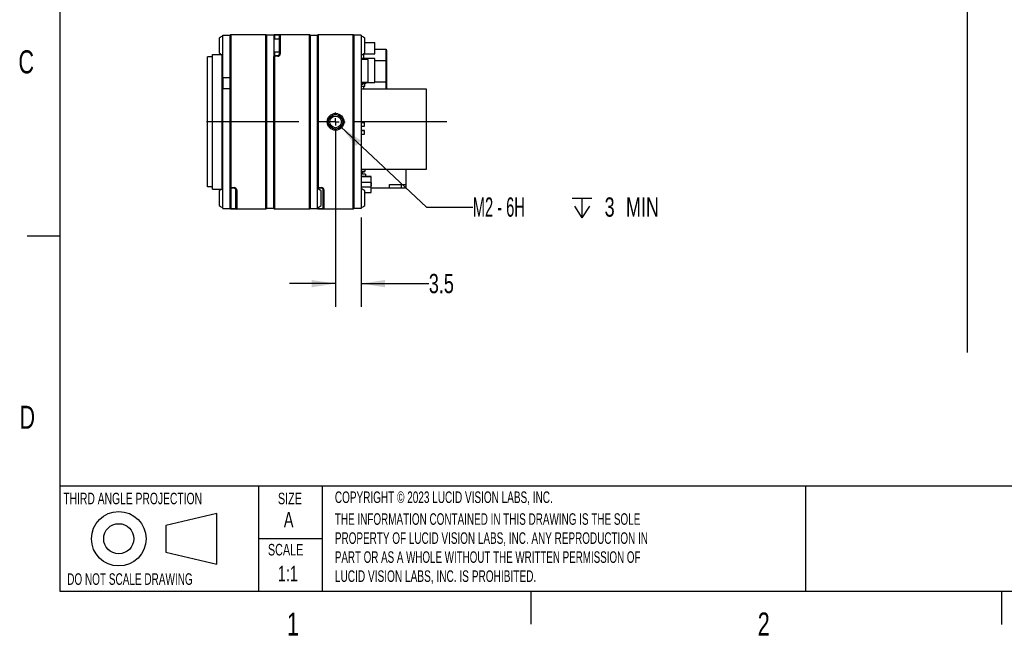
# Paper-space layout 'Layout1' of a CAD drawing. Extents: x 5 to 274, y 4 to 211.
# Tile 1 of 8: x 5 to 140, y 4 to 89. Entities that reach past the tile are written whole.
import ezdxf
from ezdxf.enums import TextEntityAlignment as Align

# ---------------------------------------------------------------- set-up
doc = ezdxf.new("R2010")
doc.units = 0
doc.linetypes.add('CENTERX2', pattern=[20.32, 12.7, -2.54, 2.54, -2.54])
doc.layers.get('0').update_dxf_attribs({"linetype": 'CONTINUOUS'})
doc.layers.add('DIMENSIONS', color=8, linetype='CONTINUOUS')
doc.layers.add('FORMAT', color=7, linetype='CONTINUOUS')
doc.dimstyles.new('SLDDIMSTYLE3', dxfattribs={"dimtxt": 2.645833, "dimasz": 3.302, "dimexe": 0, "dimexo": 0.0625, "dimgap": 0.661458, "dimtad": 0, "dimtih": 1, "dimtoh": 1, "dimrnd": 1e-09, "dimzin": 12, "dimsah": 1, "dimcen": 0.09, "dimazin": 3, "dimtfac": 1, "dimtmove": 0, "dimatfit": 3})
doc.dimstyles.new('SLDDIMSTYLE4', dxfattribs={"dimtxt": 2.645833, "dimasz": 3.302, "dimexe": 0, "dimexo": 0.0625, "dimgap": 0.661458, "dimtad": 0, "dimtih": 1, "dimtoh": 1, "dimrnd": 1e-09, "dimzin": 12, "dimsah": 1, "dimcen": 0, "dimazin": 3, "dimtfac": 1, "dimtofl": 0, "dimtmove": 0, "dimatfit": 3})

# ---------------------------------------------------------------- blocks, each defined once
blk = doc.blocks.new('SW_NOTE_0_14')
at = {"layer": 'FORMAT', "color": 0}
for s, width, p in [('THE INFORMATION CONTAINED IN THIS DRAWING IS THE SOLE ', 0.641667, (0, 0)), ('PROPERTY OF LUCID VISION LABS, INC. ANY REPRODUCTION IN ', 0.64375, (0, -2.62)), ('PART OR AS A WHOLE WITHOUT THE WRITTEN PERMISSION OF ', 0.633962, (0, -5.23)), ('LUCID VISION LABS, INC. IS PROHIBITED.', 0.653947, (0, -7.85))]:
    blk.add_text(s, height=1.5875, dxfattribs=dict(at, width=width)).set_placement(p, align=Align.BOTTOM_LEFT)
blk = doc.blocks.new('_D_15')
at = {"layer": 'DIMENSIONS'}
for p, q in [((48.1, 73.5), (48.1, 49.35)), ((51.6, 61.6), (51.6, 49.35)), ((48.1, 52.53), (41.75, 52.53)), ((51.6, 52.53), (60.92, 52.53))]:
    blk.add_line(p, q, dxfattribs=at)
for points in [[(48.1, 52.53), (44.8, 53.03), (44.8, 52.02)], [(51.6, 52.53), (54.9, 52.02), (54.9, 53.03)]]:
    blk.add_solid(points, dxfattribs=at)
at = {"layer": 'DIMENSIONS', "width": 0.7}
blk.add_text('3.5', height=2.646, dxfattribs=at).set_placement((60.92, 50.42), align=Align.BOTTOM_LEFT)
blk = doc.blocks.new('SW_SYMBOL_HOLE_DEPTH')
at = {"layer": 'DIMENSIONS', "color": 0}
for p, q in [((0, 875), (800, 875)), ((400, 875), (400, 75)), ((100, 555), (400, 75)), ((700, 555), (400, 75))]:
    blk.add_line(p, q, dxfattribs=at)
blk = doc.blocks.new('_D_16')
at = {"layer": 'DIMENSIONS'}
for p, q in [((48.83, 74.09), (60.62, 63.05)), ((60.62, 63.05), (66.97, 63.05))]:
    blk.add_line(p, q, dxfattribs=at)
blk.add_solid([(48.83, 74.09), (50.89, 71.46), (51.59, 72.2)], dxfattribs=at)
at = {"layer": 'DIMENSIONS', "xscale": 0.0033796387, "yscale": 0.0033796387, "zscale": 0.0033796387}
blk.add_blockref('SW_SYMBOL_HOLE_DEPTH', (80.63, 61.31), dxfattribs=at)
at = {"layer": 'DIMENSIONS'}
for s, width, p in [('M2 - 6H ', 0.56875, (66.97, 60.94)), (' 3', 0.7, (84.41, 60.94)), (' MIN', 0.7, (87.34, 60.94))]:
    blk.add_text(s, height=2.646, dxfattribs=dict(at, width=width)).set_placement(p, align=Align.BOTTOM_LEFT)
blk = doc.blocks.new('SW_CENTERMARKSYMBOL_3')
at = {"color": 0, "linetype": 'CONTINUOUS'}
for p, q in [((-1, 0), (-1.3, 0)), ((0, 0), (-0.5, 0)), ((0, 1), (0, 1.3)), ((0, 0), (0, 0.5)), ((0, 0), (0, -0.5)), ((0, 0), (0.5, 0)), ((1, 0), (1.3, 0)), ((0, -1), (0, -1.3))]:
    blk.add_line(p, q, dxfattribs=at)

psp = doc.layouts.get("Layout1")

# ---------------------------------------------------------------- linework, layer by layer
at = {"color": 8, "linetype": 'CONTINUOUS'}
psp.add_line((134.941, 174.438), (134.941, 43.048), dxfattribs=at)
at = {"color": 7, "linetype": 'CONTINUOUS'}
for p, q in [((32.599, 86.672), (33.599, 86.672)), ((32.599, 85.772), (32.599, 86.672)), ((33.699, 86.772), (33.599, 86.672)), ((33.599, 86.172), (33.599, 86.672)), ((33.699, 86.772), (33.699, 86.172)), ((33.699, 86.772), (38.499, 86.772)), ((38.499, 86.172), (38.499, 86.772)), ((38.599, 86.672), (38.499, 86.772)), ((39.599, 86.672), (38.599, 86.672)), ((38.599, 86.672), (38.599, 86.172)), ((39.599, 86.672), (39.699, 86.772)), ((39.699, 86.672), (39.599, 86.672)), ((39.599, 86.672), (39.599, 85.772)), ((39.699, 86.672), (39.699, 86.772)), ((39.699, 86.772), (40.161, 86.772)), ((39.699, 86.672), (39.699, 86.122)), ((40.157, 86.672), (39.699, 86.672)), ((40.399, 86.672), (40.157, 86.672)), ((40.161, 86.772), (40.499, 86.772)), ((40.499, 86.772), (40.399, 86.672)), ((40.399, 86.172), (40.399, 86.672)), ((40.499, 86.772), (40.499, 86.172)), ((40.499, 86.772), (44.499, 86.772)), ((44.499, 86.172), (44.499, 86.772)), ((44.499, 86.772), (44.599, 86.672)), ((44.599, 86.672), (44.599, 86.172)), ((44.599, 86.672), (45.599, 86.672)), ((45.699, 86.772), (45.599, 86.672)), ((45.599, 86.172), (45.599, 86.672)), ((45.699, 86.772), (45.699, 86.172)), ((45.699, 86.772), (50.499, 86.772)), ((50.499, 86.172), (50.499, 86.772)), ((50.599, 86.672), (50.499, 86.772)), ((50.599, 86.672), (50.599, 86.172)), ((51.599, 86.672), (50.599, 86.672)), ((51.599, 86.672), (51.599, 85.772)), ((32.099, 86.272), (32.099, 84.272)), ((32.599, 80.822), (32.599, 85.772)), ((33.599, 65.776), (33.599, 86.172)), ((33.599, 80.822), (33.599, 85.772)), ((33.699, 86.172), (33.699, 65.768)), ((38.499, 63.372), (38.499, 86.172)), ((38.599, 86.172), (38.599, 63.372)), ((38.599, 85.772), (38.599, 63.772)), ((40.399, 86.122), (39.599, 86.122)), ((39.599, 85.772), (39.599, 63.772)), ((40.399, 84.141), (40.399, 86.172)), ((40.499, 86.172), (40.499, 84.141)), ((44.499, 63.372), (44.499, 86.172)), ((44.599, 86.172), (44.599, 63.372)), ((44.599, 63.772), (44.599, 85.772)), ((45.599, 65.776), (45.599, 86.172)), ((45.599, 63.772), (45.599, 85.772)), ((45.699, 86.172), (45.699, 65.768)), ((50.499, 63.372), (50.499, 86.172)), ((50.599, 86.172), (50.599, 63.372)), ((50.599, 85.772), (50.599, 63.772)), ((51.599, 85.772), (51.599, 63.772)), ((52.099, 84.272), (52.099, 86.272)), ((52.099, 85.707), (53.499, 85.707)), ((53.499, 84.107), (53.499, 85.707)), ((31.164, 65.522), (31.164, 84.022)), ((31.164, 84.022), (32.484, 84.022)), ((32.484, 65.522), (32.484, 84.022)), ((39.599, 84.422), (40.399, 84.422)), ((39.699, 84.422), (39.699, 83.875)), ((51.639, 84.026), (51.639, 83.997)), ((51.999, 83.997), (51.639, 83.997)), ((51.889, 84.107), (53.499, 84.107)), ((51.979, 83.491), (51.979, 83.997)), ((51.999, 83.997), (51.999, 84.107)), ((53.499, 84.786), (55.049, 84.786)), ((55.049, 84.786), (55.049, 83.211)), ((55.049, 83.969), (55.049, 84.786)), ((55.049, 83.129), (55.049, 84.622)), ((55.049, 84.622), (55.099, 84.622)), ((55.049, 81.191), (55.049, 83.969)), ((55.099, 84.622), (55.099, 83.129)), ((55.099, 83.84), (55.099, 84.622)), ((31.164, 83.722), (30.464, 83.722)), ((30.464, 65.822), (30.464, 83.722)), ((39.699, 83.875), (39.599, 83.768)), ((39.699, 83.775), (39.599, 83.768)), ((39.599, 63.372), (39.599, 83.768)), ((39.699, 83.875), (40.157, 83.891)), ((39.699, 83.775), (39.699, 83.875)), ((40.161, 83.791), (39.699, 83.775)), ((39.699, 83.775), (39.699, 63.372)), ((51.599, 83.491), (51.979, 83.491)), ((53.499, 83.462), (51.599, 83.462)), ((52.599, 83.347), (51.599, 83.347)), ((52.599, 80.247), (52.599, 83.347)), ((53.499, 80.182), (53.499, 83.462)), ((53.499, 83.211), (55.049, 83.211)), ((55.049, 83.211), (55.049, 80.253)), ((55.049, 80.295), (55.049, 83.129)), ((55.049, 83.129), (55.099, 83.129)), ((55.099, 81.149), (55.099, 83.84)), ((55.099, 83.129), (55.099, 80.295)), ((55.099, 81.799), (55.099, 82.148)), ((55.099, 82.12), (55.099, 81.124)), ((55.099, 81.902), (55.099, 81.375)), ((55.099, 81.799), (55.099, 81.479)), ((55.099, 81.182), (55.099, 81.494)), ((55.099, 81.375), (55.099, 81.169)), ((33.599, 80.822), (32.599, 80.822)), ((32.599, 80.822), (32.599, 79.322)), ((51.599, 80.247), (52.599, 80.247)), ((51.599, 80.182), (53.499, 80.182)), ((52.249, 80.037), (51.599, 80.037)), ((51.629, 79.947), (51.829, 79.947)), ((51.879, 79.997), (51.879, 80.037)), ((52.129, 79.684), (52.129, 80.037)), ((52.249, 80.182), (52.249, 80.037)), ((53.499, 80.253), (55.049, 80.253)), ((55.049, 79.272), (55.049, 81.191)), ((55.049, 79.272), (55.049, 80.295)), ((55.049, 80.295), (55.099, 80.295)), ((55.049, 80.253), (55.049, 79.272)), ((55.099, 81.155), (55.099, 81.202)), ((55.099, 81.133), (55.099, 81.179)), ((55.099, 79.272), (55.099, 81.149)), ((55.099, 81.042), (55.099, 81.133)), ((55.099, 81.124), (55.099, 80.68)), ((55.099, 81.048), (55.099, 81.002)), ((55.099, 80.976), (55.099, 81.042)), ((55.099, 81.028), (55.099, 80.976)), ((55.099, 81.002), (55.099, 80.395)), ((55.099, 80.45), (55.099, 80.934)), ((55.099, 80.68), (55.099, 80.45)), ((55.099, 80.312), (55.099, 80.359)), ((55.099, 80.29), (55.099, 80.336)), ((55.099, 80.295), (55.099, 79.272)), ((55.099, 80.199), (55.099, 80.29)), ((55.099, 80.205), (55.099, 80.158)), ((55.099, 80.133), (55.099, 80.199)), ((55.099, 80.185), (55.099, 80.133)), ((55.099, 80.158), (55.099, 79.551)), ((33.599, 79.322), (32.599, 79.322)), ((32.599, 63.772), (32.599, 79.322)), ((33.599, 63.772), (33.599, 79.322)), ((51.599, 79.684), (52.129, 79.684)), ((60.599, 79.272), (51.599, 79.272)), ((51.979, 79.272), (51.979, 79.684)), ((55.099, 79.469), (55.099, 79.515)), ((55.099, 79.447), (55.099, 79.493)), ((55.099, 79.355), (55.099, 79.447)), ((55.099, 79.362), (55.099, 79.315)), ((55.099, 79.29), (55.099, 79.355)), ((55.099, 79.341), (55.099, 79.29)), ((55.099, 79.315), (55.099, 79.272)), ((60.599, 68.272), (60.599, 79.272)), ((51.599, 74.697), (52.079, 74.697)), ((52.079, 74.697), (51.599, 74.697)), ((52.079, 74.687), (52.079, 74.697)), ((52.079, 74.687), (52.089, 74.687)), ((52.089, 74.207), (52.089, 74.687)), ((51.599, 74.197), (52.079, 74.197)), ((51.599, 73.572), (52.079, 73.572)), ((52.079, 73.572), (51.599, 73.572)), ((52.079, 74.207), (52.089, 74.207)), ((52.079, 74.197), (52.079, 74.207)), ((52.079, 73.562), (52.079, 73.572)), ((52.079, 73.562), (52.089, 73.562)), ((52.089, 73.082), (52.089, 73.562)), ((51.599, 73.072), (52.079, 73.072)), ((52.079, 73.082), (52.089, 73.082)), ((52.079, 73.072), (52.079, 73.082)), ((51.599, 68.272), (60.599, 68.272)), ((52.129, 67.952), (51.599, 67.952)), ((51.599, 67.915), (52.079, 67.915)), ((51.749, 67.915), (51.749, 67.59)), ((51.749, 67.59), (51.749, 67.915)), ((52.079, 67.925), (52.089, 67.925)), ((52.079, 67.915), (52.079, 67.925)), ((52.089, 67.925), (52.089, 67.952)), ((52.129, 68.272), (52.129, 67.952)), ((57.749, 68.272), (57.749, 66.172)), ((52.199, 67.59), (51.599, 67.59)), ((51.608, 66.506), (51.608, 66.506)), ((52.969, 67.247), (51.629, 67.247)), ((51.629, 67.247), (52.969, 67.247)), ((51.629, 66.497), (51.657, 66.497)), ((51.629, 66.497), (51.629, 65.797)), ((51.629, 66.497), (51.629, 65.797)), ((51.657, 66.497), (51.659, 66.497)), ((51.659, 66.497), (52.938, 66.497)), ((52.199, 67.59), (52.199, 67.247)), ((52.943, 66.497), (52.969, 66.497)), ((52.969, 65.797), (52.969, 66.497)), ((52.969, 66.413), (52.969, 66.407)), ((52.969, 66.413), (52.974, 66.413)), ((52.969, 66.379), (52.969, 66.354)), ((52.969, 66.325), (52.969, 66.349)), ((52.974, 66.413), (52.974, 66.246)), ((52.974, 66.349), (52.974, 66.325)), ((52.99, 67.238), (52.99, 67.238)), ((52.999, 66.527), (52.999, 67.217)), ((31.164, 65.822), (30.464, 65.822)), ((31.164, 65.522), (32.484, 65.522)), ((32.099, 65.272), (32.099, 63.272)), ((33.699, 65.768), (33.599, 65.776)), ((33.599, 65.776), (33.699, 65.668)), ((33.699, 65.768), (34.161, 65.752)), ((33.699, 65.768), (33.699, 65.668)), ((34.157, 65.652), (33.699, 65.668)), ((33.699, 65.668), (33.699, 64.272)), ((34.399, 63.372), (34.399, 65.403)), ((34.499, 65.403), (34.499, 63.372)), ((45.599, 65.776), (45.699, 65.668)), ((45.699, 65.768), (45.599, 65.776)), ((45.699, 65.768), (46.161, 65.752)), ((45.699, 65.768), (45.699, 65.668)), ((46.157, 65.652), (45.699, 65.668)), ((45.699, 65.668), (45.699, 65.507)), ((46.099, 63.272), (46.099, 65.272)), ((46.399, 63.372), (46.399, 65.403)), ((46.499, 65.403), (46.499, 63.372)), ((51.629, 66.19), (51.599, 66.19)), ((51.599, 66.172), (51.629, 66.172)), ((51.629, 66.172), (51.599, 66.172)), ((51.599, 65.972), (51.629, 65.972)), ((51.659, 65.797), (51.629, 65.797)), ((51.629, 65.797), (51.629, 65.797)), ((52.938, 65.797), (51.659, 65.797)), ((52.099, 63.272), (52.099, 65.272)), ((52.099, 65.047), (52.969, 65.047)), ((52.969, 65.797), (52.938, 65.797)), ((52.969, 66.309), (52.969, 66.303)), ((52.969, 66.3), (52.969, 66.295)), ((52.969, 66.27), (52.969, 66.264)), ((52.969, 66.259), (52.969, 66.251)), ((52.969, 66.233), (52.969, 66.246)), ((52.969, 66.246), (52.974, 66.246)), ((52.969, 66.233), (52.969, 66.203)), ((52.969, 66.233), (52.974, 66.233)), ((52.969, 66.204), (52.969, 66.155)), ((52.969, 66.177), (52.969, 66.204)), ((52.969, 66.151), (52.969, 66.188)), ((52.974, 66.188), (52.969, 66.188)), ((52.969, 66.155), (52.969, 66.151)), ((52.974, 66.155), (52.969, 66.155)), ((52.969, 66.132), (52.969, 66.106)), ((52.969, 66.127), (52.969, 66.132)), ((52.969, 66.086), (52.969, 66.111)), ((52.974, 66.111), (52.969, 66.111)), ((52.969, 66.1), (52.969, 66.095)), ((52.974, 66.1), (52.969, 66.1)), ((52.969, 66.086), (52.969, 66.081)), ((52.969, 66.047), (52.969, 66.042)), ((52.969, 66.036), (52.969, 66.029)), ((52.969, 66.007), (52.969, 66.023)), ((52.974, 66.023), (52.969, 66.023)), ((52.969, 66.007), (52.969, 65.958)), ((52.974, 66.007), (52.969, 66.007)), ((52.969, 65.958), (52.969, 65.982)), ((52.969, 65.929), (52.969, 65.973)), ((52.974, 65.973), (52.969, 65.973)), ((52.969, 65.95), (52.969, 65.928)), ((52.969, 65.941), (52.969, 65.929)), ((52.974, 65.941), (52.969, 65.941)), ((52.969, 65.928), (52.969, 65.911)), ((52.969, 65.882), (52.969, 65.912)), ((52.969, 65.912), (52.974, 65.912)), ((52.974, 65.882), (52.969, 65.882)), ((52.974, 66.309), (52.974, 66.264)), ((52.974, 66.3), (52.974, 66.251)), ((52.974, 66.246), (52.974, 66.216)), ((52.974, 66.188), (52.974, 66.233)), ((52.974, 66.177), (52.974, 66.204)), ((52.974, 66.151), (52.974, 66.188)), ((52.974, 66.111), (52.974, 66.155)), ((52.974, 66.127), (52.974, 66.132)), ((52.974, 66.086), (52.974, 66.111)), ((52.974, 66.023), (52.974, 66.1)), ((52.974, 66.042), (52.974, 66.086)), ((52.974, 66.029), (52.974, 66.086)), ((52.974, 65.993), (52.974, 66.023)), ((52.974, 65.973), (52.974, 66.007)), ((52.974, 65.958), (52.974, 65.982)), ((52.974, 65.929), (52.974, 65.973)), ((52.974, 65.912), (52.974, 65.941)), ((52.974, 65.882), (52.974, 65.912)), ((52.99, 65.788), (52.99, 65.788)), ((52.999, 65.077), (52.999, 65.767)), ((55.499, 65.672), (52.999, 65.672)), ((53.649, 65.672), (53.649, 65.672)), ((55.499, 66.172), (57.749, 66.172)), ((55.499, 65.672), (55.499, 66.172)), ((57.099, 65.672), (55.499, 65.672)), ((57.099, 66.172), (57.099, 65.672)), ((57.749, 65.672), (57.099, 65.672)), ((57.749, 66.172), (57.749, 65.672)), ((32.599, 62.872), (32.599, 63.772)), ((33.599, 62.872), (33.599, 63.772)), ((33.699, 64.272), (33.699, 62.872)), ((45.599, 62.872), (45.599, 63.772)), ((51.599, 63.772), (51.599, 62.872)), ((32.599, 62.872), (33.599, 62.872)), ((33.599, 62.872), (33.699, 62.872)), ((33.599, 62.872), (33.699, 62.772)), ((33.699, 62.872), (34.157, 62.872)), ((33.699, 62.772), (33.699, 62.872)), ((34.161, 62.772), (33.699, 62.772)), ((34.157, 62.872), (34.399, 62.872)), ((34.499, 62.772), (34.161, 62.772)), ((34.399, 62.872), (34.399, 63.372)), ((34.399, 62.872), (34.499, 62.772)), ((34.499, 63.372), (34.499, 62.772)), ((38.499, 62.772), (34.499, 62.772)), ((38.499, 62.772), (38.499, 63.372)), ((38.499, 62.772), (38.599, 62.872)), ((38.599, 63.372), (38.599, 62.872)), ((39.599, 62.872), (38.599, 62.872)), ((39.599, 62.872), (39.599, 63.372)), ((39.699, 62.772), (39.599, 62.872)), ((39.699, 63.372), (39.699, 62.772)), ((44.499, 62.772), (39.699, 62.772)), ((44.499, 62.772), (44.499, 63.372)), ((44.599, 62.872), (44.499, 62.772)), ((44.599, 63.372), (44.599, 62.872)), ((44.599, 62.872), (45.599, 62.872)), ((45.599, 62.872), (45.699, 62.872)), ((45.599, 62.872), (45.699, 62.772)), ((45.699, 63.037), (45.699, 62.872)), ((45.699, 62.872), (46.157, 62.872)), ((45.699, 62.772), (45.699, 62.872)), ((46.161, 62.772), (45.699, 62.772)), ((46.157, 62.872), (46.399, 62.872)), ((46.499, 62.772), (46.161, 62.772)), ((46.399, 62.872), (46.399, 63.372)), ((46.399, 62.872), (46.499, 62.772)), ((46.499, 63.372), (46.499, 62.772)), ((50.499, 62.772), (46.499, 62.772)), ((50.499, 62.772), (50.499, 63.372)), ((50.499, 62.772), (50.599, 62.872)), ((50.599, 63.372), (50.599, 62.872)), ((51.599, 62.872), (50.599, 62.872))]:
    psp.add_line(p, q, dxfattribs=at)
at = {"color": 7, "linetype": 'CENTERX2'}
psp.add_line((63.379, 74.772), (29.34, 74.772), dxfattribs=at)
at = {"color": 7, "linetype": 'CONTINUOUS', "flags": 128}
for points in [[(55.099, 82.396), (55.099, 82.397), (55.099, 82.4), (55.099, 82.41), (55.099, 82.419), (55.099, 82.423), (55.099, 82.43), (55.099, 82.434), (55.099, 82.44), (55.099, 82.443), (55.099, 82.448), (55.099, 82.45), (55.099, 82.454), (55.099, 82.456), (55.099, 82.459), (55.099, 82.46), (55.099, 82.462), (55.099, 82.463), (55.099, 82.463), (55.099, 82.464), (55.099, 82.464), (55.099, 82.463), (55.099, 82.461), (55.099, 82.461), (55.099, 82.458), (55.099, 82.455), (55.099, 82.454), (55.099, 82.45), (55.099, 82.448), (55.099, 82.443), (55.099, 82.437), (55.099, 82.434), (55.099, 82.428), (55.099, 82.421), (55.099, 82.417), (55.099, 82.409), (55.099, 82.4), (55.099, 82.395), (55.099, 82.385), (55.099, 82.375), (55.099, 82.369), (55.099, 82.357), (55.099, 82.344), (55.099, 82.338), (55.099, 82.324), (55.099, 82.317), (55.099, 82.302), (55.099, 82.286), (55.099, 82.277), (55.099, 82.26), (55.099, 82.251), (55.099, 82.232), (55.099, 82.222), (55.099, 82.202), (55.099, 82.191), (55.099, 82.17), (55.099, 82.147), (55.099, 82.135), (55.099, 82.111), (55.099, 82.099), (55.099, 82.073), (55.099, 82.06), (55.099, 82.034), (55.099, 82.02), (55.099, 81.992), (55.099, 81.978), (55.099, 81.949), (55.099, 81.902)], [(55.099, 80.934), (55.099, 80.936), (55.099, 80.942), (55.099, 80.969), (55.099, 80.982), (55.099, 81.009), (55.099, 81.036), (55.099, 81.05), (55.099, 81.078), (55.099, 81.106), (55.099, 81.121), (55.099, 81.15), (55.099, 81.18), (55.099, 81.195), (55.099, 81.225), (55.099, 81.24), (55.099, 81.271), (55.099, 81.286), (55.099, 81.317), (55.099, 81.349), (55.099, 81.364), (55.099, 81.396), (55.099, 81.412), (55.099, 81.444), (55.099, 81.46), (55.099, 81.492), (55.099, 81.508), (55.099, 81.54), (55.099, 81.572), (55.099, 81.588), (55.099, 81.619), (55.099, 81.635), (55.099, 81.667), (55.099, 81.682), (55.099, 81.713), (55.099, 81.729), (55.099, 81.759), (55.099, 81.79), (55.099, 81.805), (55.099, 81.834), (55.099, 81.849), (55.099, 81.877), (55.099, 81.905), (55.099, 81.919), (55.099, 81.946), (55.099, 81.96), (55.099, 81.986), (55.099, 82.012), (55.099, 82.037), (55.099, 82.049), (55.099, 82.073), (55.099, 82.096), (55.099, 82.118), (55.099, 82.129), (55.099, 82.15), (55.099, 82.171), (55.099, 82.191), (55.099, 82.21), (55.099, 82.229), (55.099, 82.246), (55.099, 82.263), (55.099, 82.28), (55.099, 82.296), (55.099, 82.311), (55.099, 82.325), (55.099, 82.339), (55.099, 82.352), (55.099, 82.365), (55.099, 82.396)]]:
    psp.add_lwpolyline(points, dxfattribs=at)
at = {"color": 7, "linetype": 'CONTINUOUS'}
for radius in [1.15, 1, 0.8]:
    psp.add_circle((48.099, 74.772), radius, dxfattribs=at)
for centre, radius, start, end in [((32.66, 85.774), 0.75, 94.68418, 138.44592), ((51.537, 85.774), 0.75, 41.55408, 85.31582), ((32.66, 84.769), 0.75, 221.55408, 265.31582), ((40.149, 84.141), 0.25, 272, 0), ((40.149, 84.141), 0.35, 272, 0), ((51.537, 84.769), 0.75, 274.68418, 318.44592), ((51.629, 79.997), 0.05, 233.13016, 270), ((51.829, 79.997), 0.05, 270, 0), ((51.829, 79.997), 0.05, 285.25454, 0), ((52.079, 74.687), 0.01, 0, 90), ((52.079, 74.687), 0.01, 0, 90), ((52.079, 74.207), 0.01, 270, 0), ((52.079, 73.562), 0.01, 0, 90), ((52.079, 73.562), 0.01, 0, 90), ((52.079, 73.082), 0.01, 270, 0), ((52.079, 67.925), 0.01, 270, 0), ((51.629, 67.217), 0.0302, 90, 180), ((51.629, 67.217), 0.0302, 90, 180), ((51.629, 66.527), 0.0302, 180, 270), ((52.969, 67.217), 0.0302, 0, 90), ((52.969, 67.217), 0.0302, 45, 90), ((52.969, 66.527), 0.0302, 270, 0), ((32.66, 64.774), 0.75, 94.68418, 138.44592), ((34.149, 65.403), 0.25, 0, 88), ((34.149, 65.403), 0.35, 0, 88), ((45.537, 64.774), 0.75, 41.55408, 85.31582), ((46.149, 65.403), 0.25, 0, 88), ((46.149, 65.403), 0.35, 0, 88), ((51.629, 65.767), 0.0302, 90, 180), ((51.537, 64.774), 0.75, 41.55408, 85.31582), ((51.629, 65.767), 0.0302, 73.12618, 89.99998), ((52.969, 65.767), 0.0302, 0, 90), ((52.969, 65.077), 0.0302, 270, 0), ((32.66, 63.769), 0.75, 221.55408, 265.31582), ((45.537, 63.769), 0.75, 274.68418, 318.44592), ((51.537, 63.769), 0.75, 274.68418, 318.44592)]:
    psp.add_arc(centre, radius, start, end, dxfattribs=at)
at = {"layer": 'FORMAT', "color": 7, "linetype": 'CONTINUOUS'}
for p, q in [((10.2, 10.2), (10.2, 205.7)), ((10.2, 59.075), (5.675, 59.075)), ((269.2, 10.2), (10.2, 10.2)), ((74.95, 10.2), (74.95, 5.675)), ((139.7, 5.674), (139.7, 10.201))]:
    psp.add_line(p, q, dxfattribs=at)
at = {"layer": 'FORMAT'}
for p, q in [((10.2, 24.714), (269.2, 24.714)), ((37.502, 24.714), (37.502, 10.2)), ((46.253, 24.714), (46.253, 10.2)), ((112.719, 24.714), (112.719, 10.2)), ((31.763, 20.925), (24.774, 19.288)), ((31.763, 13.968), (31.763, 20.925)), ((24.774, 19.288), (24.774, 15.605)), ((37.502, 17.457), (46.253, 17.457)), ((24.774, 15.605), (31.763, 13.968))]:
    psp.add_line(p, q, dxfattribs=at)
for radius in [3.749, 2.07]:
    psp.add_circle((18.278, 17.446), radius, dxfattribs=at)

# ---------------------------------------------------------------- block references
at = {"color": 7, "linetype": 'CONTINUOUS'}
psp.add_blockref('SW_CENTERMARKSYMBOL_3', (48.099, 74.772), dxfattribs=at)
at = {"layer": 'FORMAT'}
psp.add_blockref('SW_NOTE_0_14', (48, 18.883), dxfattribs=at)

# ---------------------------------------------------------------- texts
for s, height, width, p in [('C', 3.175, 0.7, (4.48, 80.486)), ('D', 3.175, 0.7, (4.624, 31.611)), ('SIZE', 1.5875, 0.7, (40.168, 21.71)), ('COPYRIGHT © 2023 LUCID VISION LABS, INC.', 1.5875, 0.6475, (48, 21.883)), ('A', 2.117, 0.7, (40.983, 18.383)), ('SCALE', 1.5875, 0.7, (38.791, 14.67)), ('1:1', 2.1167, 0.7, (40.159, 10.974)), ('DO NOT SCALE DRAWING', 1.5875, 0.6475, (11.187, 10.629)), ('1', 3.175, 0.7, (41.402, 3.173)), ('2', 3.175, 0.7, (106.152, 3.173))]:
    psp.add_text(s, height=height, dxfattribs=dict(at, width=width)).set_placement(p, align=Align.BOTTOM_LEFT)
at = {"layer": 'FORMAT', "color": 7, "width": 0.668182}
psp.add_text('THIRD ANGLE PROJECTION', height=1.5875, dxfattribs=at).set_placement((10.659, 21.71), align=Align.BOTTOM_LEFT)

# ---------------------------------------------------------------- dimensions: what is measured, and where the dimension line sits
at = {"layer": 'DIMENSIONS'}
dim = psp.add_linear_dim(base=(48.099, 52.525), p1=(51.599, 62.872), p2=(48.099, 74.772), dimstyle='SLDDIMSTYLE3', dxfattribs=at)
dim.commit()
dim.dimension.update_dxf_attribs({"geometry": '_D_15', "text_midpoint": (63.359, 52.525), "dimtype": 160})
dim = psp.add_diameter_dim_2p(p1=(47.369, 75.455), p2=(48.829, 74.088), text='M2 - 6H {\\fGDT;x} 3\\P', dimstyle='SLDDIMSTYLE4', override={"dimpost": '<>'}, dxfattribs=at)
dim.commit()
dim.dimension.update_dxf_attribs({"geometry": '_D_16', "text_midpoint": (80.97, 63.046), "dimtype": 163})

doc.saveas('drawing.dxf')
